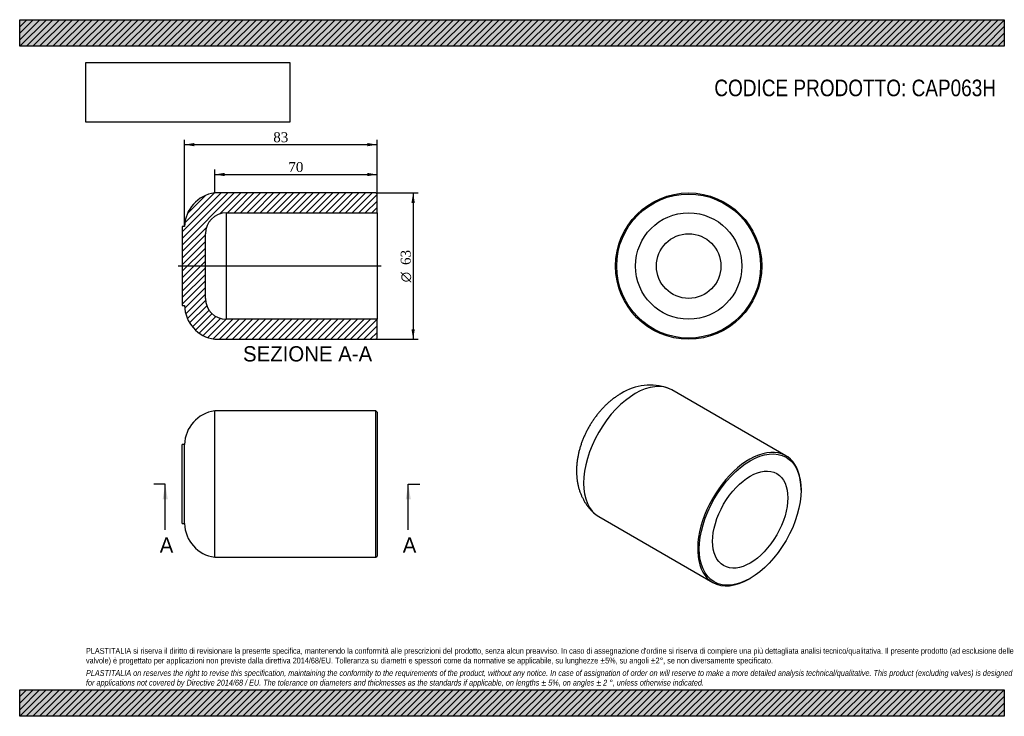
# Model space of a CAD drawing. Header units: millimetres. Extents: x 0 to 424, y 0 to 300.
import ezdxf
from ezdxf.enums import TextEntityAlignment as Align
from ezdxf.lldxf.tags import DXFTag

# ---------------------------------------------------------------- set-up
doc = ezdxf.new("R2010")
doc.units = ezdxf.units.MM
doc.header["$LTSCALE"] = 1.428571
for name, color, linetype in [('CAP063H', 7, 'Continuous'), ('Default', 7, 'Continuous'), ('DV3_Default', 7, 'Continuous')]:
    doc.layers.add(name, color=color, linetype=linetype)
doc.styles.add('SEACAD_Solid_Edge_ANSI', font='seans.ttf')
doc.styles.add('SEACAD_Solid_Edge_ANSI1_Symbols', font='semeca1.ttf')
doc.styles.add('SEACAD_Times_New_Roman', font='times.ttf')
tags = doc.linetypes.add('CENTER2', pattern=[28.575, 19.05, -3.175, 3.175, -3.175]).pattern_tags.tags
tags[10:11] = [DXFTag(74, 4), DXFTag(75, 0), DXFTag(340, '0'), DXFTag(46, 0.0), DXFTag(50, 0.0), DXFTag(44, 0.0), DXFTag(45, 0.0)]
tags[8:9] = [DXFTag(74, 4), DXFTag(75, 0), DXFTag(340, '0'), DXFTag(46, 0.0), DXFTag(50, 0.0), DXFTag(44, 0.0), DXFTag(45, 0.0)]
tags[6:7] = [DXFTag(74, 4), DXFTag(75, 0), DXFTag(340, '0'), DXFTag(46, 0.0), DXFTag(50, 0.0), DXFTag(44, 0.0), DXFTag(45, 0.0)]
tags[4:5] = [DXFTag(74, 4), DXFTag(75, 0), DXFTag(340, '0'), DXFTag(46, 0.0), DXFTag(50, 0.0), DXFTag(44, 0.0), DXFTag(45, 0.0)]
doc.dimstyles.new('ANSImm', dxfattribs={"dimtxt": 4.285714, "dimasz": 4.285714, "dimexe": 2.142857, "dimexo": 0, "dimgap": 1.071429, "dimtad": 1, "dimdsep": 46, "dimtxsty": 'SEACAD_Times_New_Roman', "dimblk1": '_SE_FILLED', "dimblk2": '_SE_FILLED', "dimsah": 1, "dimcen": 2.142857, "dimazin": 0, "dimtfac": 0.85, "dimtdec": 3, "dimtofl": 0, "dimtmove": 0, "dimatfit": 3, "dimfxl": 1, "dimarcsym": 0})
picture_1 = doc.add_image_def('image1.jpg', size_in_pixel=(4302, 1260))

# ---------------------------------------------------------------- blocks, each defined once
blk = doc.blocks.new('SE')
at = {"layer": 'CAP063H', "color": 7, "linetype": 'Continuous'}
for p, q in [((84.02, 68.52), (84.02, 131.52)), ((153.52, 131.52), (84.02, 131.52)), ((153.52, 68.52), (153.52, 131.52)), ((154.02, 131.02), (153.52, 131.52)), ((154.02, 131.02), (154.02, 69.02)), ((70.02, 83.02), (70.02, 117.02)), ((71.02, 117.02), (70.02, 117.02)), ((71.02, 83.02), (71.02, 117.02)), ((70.02, 83.02), (71.02, 83.02)), ((84.02, 68.52), (153.52, 68.52)), ((153.52, 68.52), (154.02, 69.02))]:
    blk.add_line(p, q, dxfattribs=at)
for centre, start, end in [((86.02, 116.65), 97.645, 178.5993), ((86.02, 83.38), 181.4007, 262.355)]:
    blk.add_arc(centre, 15, start, end, dxfattribs=at)
blk = doc.blocks.new('SE1')
at = {"layer": 'CAP063H', "color": 7, "linetype": 'Continuous'}
for p, q in [((330.17, 112.19), (281.03, 140.56)), ((336.7, 97.36), (336.7, 97.77)), ((249.53, 86), (298.67, 57.63)), ((314.42, 59.19), (314.78, 59.39))]:
    blk.add_line(p, q, dxfattribs=at)
blk.add_arc((271.67, 119.05), 23.57, 70.7259, 121.9855, dxfattribs=at)
for centre, start_param, end_param in [((265.28, 113.28), 3.141593, 6.283185), ((314.42, 84.91), 2.356194, 6.283185), ((314.42, 84.91), 0, 0.785398)]:
    blk.add_ellipse(centre, major_axis=(-15.75, -27.28), ratio=0.57735, start_param=start_param, end_param=end_param, dxfattribs=at)
for major_axis in [(15.5, 26.85), (-11.45, -19.83)]:
    blk.add_ellipse((314.78, 84.71), major_axis=major_axis, ratio=0.57735, dxfattribs=at)
blk.add_open_spline([(259.19, 139.04), (258.9, 138.87), (258.25, 138.49), (257.14, 137.76), (255.94, 136.9), (254.75, 135.97), (253.6, 134.98), (252.48, 133.94), (251.4, 132.85), (250.36, 131.72), (249.36, 130.54), (248.4, 129.33), (247.49, 128.08), (246.62, 126.8), (245.79, 125.48), (245.02, 124.14), (244.29, 122.77), (243.61, 121.37), (242.98, 119.95), (242.4, 118.51), (241.88, 117.05), (241.41, 115.57), (241, 114.08), (240.65, 112.57), (240.37, 111.05), (240.15, 109.52), (240, 107.99), (239.93, 106.47), (239.93, 104.95), (240, 103.45), (240.15, 101.97), (240.38, 100.52), (240.68, 99.1), (241.05, 97.73), (241.49, 96.4), (242.01, 95.12), (242.59, 93.89), (243.23, 92.71), (243.93, 91.59), (244.69, 90.52), (245.51, 89.51), (246.37, 88.57), (247.25, 87.71), (247.81, 87.25), (248.11, 87)], degree=3, knots=[0, 0, 0, 0, 0.015555, 0.039996, 0.064499, 0.089116, 0.113785, 0.138446, 0.163069, 0.187633, 0.21213, 0.236562, 0.260939, 0.285273, 0.309584, 0.333893, 0.358221, 0.382585, 0.407007, 0.431511, 0.456116, 0.480841, 0.505698, 0.530693, 0.555823, 0.581071, 0.606406, 0.631765, 0.657077, 0.682265, 0.707255, 0.731979, 0.756383, 0.780433, 0.804116, 0.827432, 0.850394, 0.873023, 0.895345, 0.917389, 0.939183, 0.960755, 0.982134, 1, 1, 1, 1], dxfattribs=at)
blk = doc.blocks.new('SE3')
at = {"color": 7, "linetype": 'Continuous', "style": 'SEACAD_Solid_Edge_ANSI'}
blk.add_text('A', height=6.57, dxfattribs=at).set_placement((165.06, 77.02), align=Align.TOP_LEFT)
blk = doc.blocks.new('SE4')
at = {"color": 7, "linetype": 'Continuous', "style": 'SEACAD_Solid_Edge_ANSI'}
blk.add_text('A', height=6.57, dxfattribs=at).set_placement((60.34, 77.02), align=Align.TOP_LEFT)
blk = doc.blocks.new('SEANNOT_GROUP')
at = {"linetype": 'Continuous'}
blk.add_hatch(color=7, dxfattribs=at).paths.add_polyline_path([(168.53, 93.44), (167.43, 100.02), (166.34, 93.44)])
at = {"color": 7, "linetype": 'Continuous'}
blk.add_lwpolyline([(167.43, 80.3), (167.43, 100.02)], dxfattribs=at)
blk = doc.blocks.new('SEANNOT_GROUP1')
at = {"linetype": 'Continuous'}
blk.add_hatch(color=7, dxfattribs=at).paths.add_polyline_path([(63.8, 93.44), (62.71, 100.02), (61.61, 93.44)])
at = {"color": 7, "linetype": 'Continuous'}
blk.add_lwpolyline([(62.71, 80.3), (62.71, 100.02)], dxfattribs=at)
blk = doc.blocks.new('SE2')
at = {"layer": 'Default', "color": 7, "linetype": 'CENTER2'}
for p, q in [((62.71, 100.02), (57.78, 100.02)), ((167.43, 100.02), (172.36, 100.02))]:
    blk.add_line(p, q, dxfattribs=at)
at = {"layer": 'Default', "color": 7, "linetype": 'CENTER2', "const_width": 0.0001}
blk.add_lwpolyline([(167.43, 100.02), (62.71, 100.02)], dxfattribs=at)
at = {"layer": 'Default'}
for name in ['SEANNOT_GROUP1', 'SEANNOT_GROUP', 'SE4', 'SE3']:
    blk.add_blockref(name, (0, 0), dxfattribs=at)
blk = doc.blocks.new('SE5')
at = {"layer": 'CAP063H', "linetype": 'Continuous'}
h = blk.add_hatch(dxfattribs=at)
h.set_pattern_fill('LINE', scale=0.62992, angle=45, style=0)
edge = h.paths.add_edge_path()
edge.add_line((153.52, 162.4), (154.02, 162.9))
edge.add_line((154.02, 162.9), (154.02, 171))
edge.add_line((154.02, 171), (89.02, 171))
edge.add_arc((89.02, 180), 9, 180, 270, ccw=False)
edge.add_line((80.02, 180), (80.02, 207.8))
edge.add_arc((89.02, 207.8), 9, 90, 180, ccw=False)
edge.add_line((89.02, 216.8), (154.02, 216.8))
edge.add_line((154.02, 216.8), (154.02, 224.9))
edge.add_line((154.02, 224.9), (153.52, 225.4))
edge.add_line((153.52, 225.4), (84.02, 225.4))
edge.add_arc((86.02, 210.53), 15, 97.645, 178.5993)
edge.add_line((71.02, 210.9), (70.02, 210.9))
edge.add_line((70.02, 210.9), (70.02, 176.9))
edge.add_line((70.02, 176.9), (71.02, 176.9))
edge.add_arc((86.02, 177.26), 15, 181.4007, 262.355)
edge.add_line((84.02, 162.4), (153.52, 162.4))
at = {"layer": 'CAP063H', "color": 7, "linetype": 'Continuous'}
for p, q in [((153.52, 225.4), (84.02, 225.4)), ((154.02, 224.9), (153.52, 225.4)), ((154.02, 216.8), (154.02, 224.9)), ((89.02, 216.8), (89.02, 171)), ((89.02, 216.8), (154.02, 216.8)), ((154.02, 216.8), (154.02, 171)), ((70.02, 210.9), (70.02, 176.9)), ((71.02, 210.9), (70.02, 210.9)), ((80.02, 180), (80.02, 207.8)), ((70.02, 176.9), (71.02, 176.9)), ((154.02, 171), (89.02, 171)), ((154.02, 162.9), (154.02, 171)), ((84.02, 162.4), (153.52, 162.4)), ((153.52, 162.4), (154.02, 162.9))]:
    blk.add_line(p, q, dxfattribs=at)
for centre, radius, start, end in [((86.02, 210.53), 15, 97.645, 178.5993), ((89.02, 207.8), 9, 90, 180), ((89.02, 180), 9, 180, 270), ((86.02, 177.26), 15, 181.4007, 262.355)]:
    blk.add_arc(centre, radius, start, end, dxfattribs=at)
at = {"layer": 'DV3_Default', "color": 7, "linetype": 'CENTER2'}
blk.add_line((155.77, 193.9), (68.27, 193.9), dxfattribs=at)
blk = doc.blocks.new('GDimGGroup')
at = {"layer": 'Default', "linetype": 'Continuous'}
for points in [[(170.26, 221.11), (169.54, 225.4), (168.83, 221.11)], [(170.26, 166.68), (168.83, 166.68), (169.54, 162.4)]]:
    blk.add_hatch(color=7, dxfattribs=at).paths.add_polyline_path(points)
at = {"layer": 'Default', "color": 7, "linetype": 'Continuous'}
for p, q in [((153.52, 225.4), (171.69, 225.4)), ((169.54, 225.4), (169.54, 162.4)), ((153.52, 162.4), (171.69, 162.4))]:
    blk.add_line(p, q, dxfattribs=at)
for s, height, style, p in [('63', 4.286, 'SEACAD_Times_New_Roman', (164.19, 194.38)), ('O', 4.29, 'SEACAD_Solid_Edge_ANSI1_Symbols', (164.19, 186.92))]:
    blk.add_text(s, height=height, rotation=90, dxfattribs=dict(at, style=style)).set_placement(p, align=Align.TOP_LEFT)
blk = doc.blocks.new('DMBLK5')
at = {"layer": 'Default', "linetype": 'Continuous'}
for points in [[(88.31, 234.04), (84.02, 233.33), (88.31, 232.61)], [(149.74, 234.04), (149.74, 232.61), (154.02, 233.33)]]:
    blk.add_hatch(color=7, dxfattribs=at).paths.add_polyline_path(points)
at = {"layer": 'Default', "color": 7, "linetype": 'Continuous'}
for p, q in [((84.02, 225.4), (84.02, 235.47)), ((154.02, 220.85), (154.02, 235.47)), ((84.02, 233.33), (154.02, 233.33))]:
    blk.add_line(p, q, dxfattribs=at)
at = {"layer": 'Default', "color": 7, "linetype": 'Continuous', "style": 'SEACAD_Times_New_Roman'}
blk.add_text('70', height=4.286, dxfattribs=at).set_placement((115.77, 238.69), align=Align.TOP_LEFT)
blk = doc.blocks.new('_SE_FILLED')
at = {"color": 0}
blk.add_line((0, 0), (-1, 0), dxfattribs=at)
blk.add_solid([(0, 0), (-1, -0.1665), (-1, 0.1665), (0, 0)], dxfattribs=at)
blk = doc.blocks.new('SE6')
at = {"layer": 'CAP063H', "color": 7, "linetype": 'Continuous'}
for radius in [31.5, 31, 22.9, 13.9]:
    blk.add_circle((288.26, 193.9), radius, dxfattribs=at)
blk = doc.blocks.new('DMBLK6')
at = {"layer": 'Default', "linetype": 'Continuous'}
for points in [[(75.31, 246.9), (71.02, 246.19), (75.31, 245.47)], [(149.74, 246.9), (149.74, 245.47), (154.02, 246.19)]]:
    blk.add_hatch(color=7, dxfattribs=at).paths.add_polyline_path(points)
at = {"layer": 'Default', "color": 7, "linetype": 'Continuous'}
for p, q in [((71.02, 210.9), (71.02, 248.33)), ((71.02, 246.19), (154.02, 246.19)), ((154.02, 216.8), (154.02, 248.33))]:
    blk.add_line(p, q, dxfattribs=at)
at = {"layer": 'Default', "color": 7, "linetype": 'Continuous', "style": 'SEACAD_Times_New_Roman'}
blk.add_text('83', height=4.286, dxfattribs=at).set_placement((109.27, 251.54), align=Align.TOP_LEFT)

msp = doc.modelspace()

# ---------------------------------------------------------------- hatches: boundary and pattern name
at = {"layer": 'Default', "linetype": 'Continuous'}
h = msp.add_hatch(dxfattribs=at)
h.set_pattern_fill('LINE', scale=0.62992, angle=45, style=0)
h.paths.add_polyline_path([(424.286, 288.571), (424.286, 300), (0, 300), (0, 288.571)])
for points in [[(424.286, 288.571), (424.286, 300), (0, 300), (0, 288.571)], [(424.286, 0), (424.286, 11.429), (0, 11.429), (0, 0)]]:
    msp.add_hatch(color=7, dxfattribs=at).paths.add_polyline_path(points)
h = msp.add_hatch(dxfattribs=at)
h.set_pattern_fill('LINE', scale=0.62992, angle=45, style=0)
h.paths.add_polyline_path([(424.286, 0), (424.286, 11.429), (0, 11.429), (0, 0)])

# ---------------------------------------------------------------- linework, layer by layer
at = {"layer": 'Default', "color": 7, "linetype": 'Continuous'}
for p, q in [((0, 300), (424.286, 300)), ((0, 288.571), (0, 300)), ((424.286, 300), (424.286, 288.571)), ((424.286, 288.571), (0, 288.571)), ((0, 11.429), (424.286, 11.429)), ((0, 0), (0, 11.429)), ((424.286, 11.429), (424.286, 0)), ((424.286, 0), (0, 0))]:
    msp.add_line(p, q, dxfattribs=at)

# ---------------------------------------------------------------- block references
at = {"layer": 'Default'}
for name in ['SE5', 'GDimGGroup', 'SE6', 'SE1', 'SE', 'SE2']:
    msp.add_blockref(name, (0, 0), dxfattribs=at)

# ---------------------------------------------------------------- texts
at = {"layer": 'Default', "color": 7, "linetype": 'Continuous', "style": 'SEACAD_Solid_Edge_ANSI'}
msp.add_text('SEZIONE A-A', height=6.57143, dxfattribs=at).set_placement((96.23, 159.384), align=Align.TOP_LEFT)
at = {"layer": 'Default', "attachment_point": 1}
for s, insert, char_height, width in [('{\\fArial Narrow|b0||i0||c0|p34;\\C7;\\H7.142857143;\\W1.;CODICE PRODOTTO: CAP063H}', (299.326, 274.192), 7.14286, 121.65911), ("{\\fArial Narrow|b0||i0||c0|p34;\\C7;\\H2.5;\\W1.;PLASTITALIA si riserva il diritto di revisionare la presente specifica, mantenendo la conformità alle prescrizioni del prodotto, senza alcun preavviso. In caso di assegnazione d'ordine si riserva di compiere una più dettagliata analisi tecnico/qualitativa. Il presente prodotto (ad esclusione delle \\P}{\\fArial Narrow|b0||i0||c0|p34;\\C7;\\H2.5;\\W1.;valvole) è progettato per applicazioni non previste dalla direttiva 2014/68/EU. Tolleranza su diametri e spessori come da normative se applicabile, su lunghezze ±5%, su angoli ±2°, se non diversamente specificato.\\P}{\\fArial Narrow|b0||i0||c0|p34;\\C7;\\H0.7142857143;\\W1.;   \\P}{\\fArial Narrow|b0||i1||c0|p34;\\C7;\\H2.5;\\W1.;PLASTITALIA on reserves the right to revise this specification, maintaining the conformity to the requirements of the product, without any notice. In case of assignation of order on will reserve to make a more detailed analysis technical/qualitative. This product (excluding valves) is designed \\P}{\\fArial Narrow|b0||i1||c0|p34;\\C7;\\H2.5;\\W1.;for applications not covered by Directive 2014/68 / EU. The tolerance on diameters and thicknesses as the standards if applicable, on lengths ± 5%, on angles ± 2 °, unless otherwise indicated.\\P}", (28.571, 29.432), 2.5, 367.14286)]:
    msp.add_mtext(s, dxfattribs=dict(at, insert=insert, char_height=char_height, width=width))

# ---------------------------------------------------------------- dimensions: what is measured, and where the dimension line sits
at = {"layer": 'Default', "color": 7, "linetype": 'Continuous'}
for base, p1, p2, picture, middle in [((154.024, 246.186), (71.024, 210.896), (154.024, 216.796), 'DMBLK6', (112.524, 246.186)), ((154.024, 233.329), (84.024, 225.396), (154.024, 220.846), 'DMBLK5', (119.024, 233.329))]:
    dim = msp.add_linear_dim(base=base, p1=p1, p2=p2, text='\\A1;<>', dimstyle='ANSImm', dxfattribs=at)
    dim.commit()
    dim.dimension.update_dxf_attribs({"geometry": picture, "text_midpoint": middle, "dimtype": 160})

# ---------------------------------------------------------------- pictures from other files: only their frames are drawn
image = msp.add_image(picture_1, insert=(28.571, 255.862), size_in_units=(87.796, 25.714))
image.dxf.flags = 7

doc.saveas('drawing.dxf')
